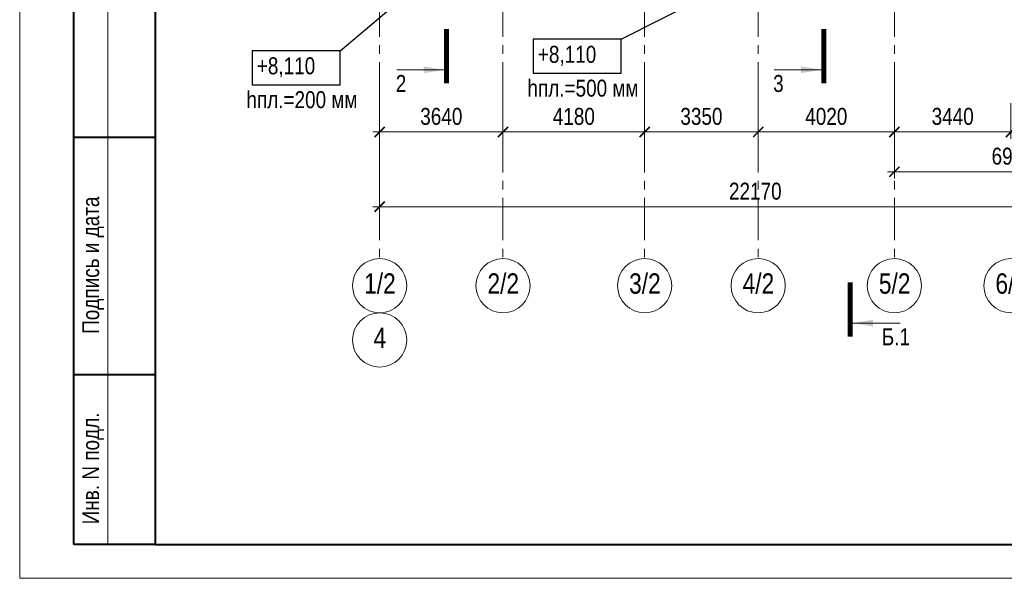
# Model space of a CAD drawing. Header units: inches. Extents: x -56152 to 65019, y 546816 to 630816.
# Tile 1 of 15: x -56152 to -27097, y 546816 to 563293. Entities that reach past the tile are written whole.
import ezdxf
from ezdxf.enums import TextEntityAlignment as Align

# ---------------------------------------------------------------- set-up
doc = ezdxf.new("R2010")
doc.units = ezdxf.units.IN
doc.header["$LTSCALE"] = 1000
doc.header["$MEASUREMENT"] = 0
doc.linetypes.add('CENTER', pattern=[2, 1.25, -0.25, 0.25, -0.25])
for name, color, linetype, lineweight in [('СК-050-П(литы перекрытия)', 3, 'Continuous', 30), ('СК-100-О(си)', 7, 'CENTER', 15), ('СК-100-О(си)_имя', 7, 'CENTER', 15), ('СК-110-О-РАЗМЕРЫ', 7, 'Continuous', 15), ('СК-200-Р(амка)', 7, 'Continuous', 40), ('СК-210-Р-РАМКА ЛИНИИ ТОНКИЕ', 7, 'Continuous', 15), ('СК-300-Р(азмеры)', 7, 'Continuous', 20), ('СК-400-Т(екст)', 7, 'Continuous', 20), ('СК-440-Т-СТЕНЫ', 7, 'Continuous', 20), ('СК-500-С(ечения)', 5, 'Continuous', 40)]:
    doc.layers.add(name, color=color, linetype=linetype, lineweight=lineweight)
doc.styles.add('ARIAL_annotative', font='arial.ttf', dxfattribs={"width": 0.8, "height": 2.5})
doc.styles.add('RUSS', font='arial.ttf', dxfattribs={"width": 0.8})
doc.dimstyles.new('100-200', dxfattribs={"dimscale": 0, "dimtxt": 500, "dimasz": 300, "dimexe": 200, "dimexo": 200, "dimgap": 200, "dimtad": 1, "dimdec": 0, "dimzin": 0, "dimdsep": 46, "dimtxsty": 'RUSS', "dimblk": 'ARCHTICK', "dimcen": 0.096, "dimdle": 200, "dimclrd": 7, "dimclre": 7, "dimclrt": 256, "dimadec": 0, "dimazin": 0, "dimtfac": 1, "dimtdec": 0, "dimtmove": 2, "dimatfit": 3, "dimldrblk": 'OBLIQUE', "dimfxl": 1, "dimtolj": 1, "dimtzin": 0, "dimarcsym": 0})

# ---------------------------------------------------------------- blocks, each defined once
blk = doc.blocks.new('_ArchTick')
at = {"color": 0, "linetype": 'ByBlock', "const_width": 0.15}
blk.add_lwpolyline([(-0.5, -0.5), (0.5, 0.5)], dxfattribs=at)
blk = doc.blocks.new('*D22')
at = {"layer": 'Defpoints', "color": 0, "transparency": 16777216}
for p in [(-43920, -2470), (-40280, -2470), (-40280, -3521)]:
    blk.add_point(p, dxfattribs=at)
at = {"layer": 'СК-110-О-РАЗМЕРЫ', "color": 7, "lineweight": -2, "transparency": 16777216}
for p, q in [((-43920, -2670), (-43920, -3721)), ((-40280, -2670), (-40280, -3721)), ((-44120, -3521), (-40080, -3521))]:
    blk.add_line(p, q, dxfattribs=at)
at = {"layer": 'СК-110-О-РАЗМЕРЫ', "color": 7, "lineweight": -2, "transparency": 16777216, "xscale": 300, "yscale": 300, "zscale": 300, "rotation": 180}
blk.add_blockref('_ArchTick', (-43920, -3521), dxfattribs=at)
at = {"layer": 'СК-110-О-РАЗМЕРЫ', "color": 7, "lineweight": -2, "transparency": 16777216, "xscale": 300, "yscale": 300, "zscale": 300}
blk.add_blockref('_ArchTick', (-40280, -3521), dxfattribs=at)
at = {"layer": 'СК-110-О-РАЗМЕРЫ', "transparency": 16777216, "insert": (-42100, -3065), "char_height": 500, "attachment_point": 5, "style": 'RUSS'}
blk.add_mtext('\\A1;3640', dxfattribs=at)
blk = doc.blocks.new('_Oblique')
at = {"color": 0, "linetype": 'ByBlock', "lineweight": -2}
blk.add_line((-0.5, -0.5), (0.5, 0.5), dxfattribs=at)
blk = doc.blocks.new('*D23')
at = {"layer": 'Defpoints', "color": 0, "transparency": 16777216}
for p in [(-40280, -2470), (-36100, -2470), (-40280, -3521)]:
    blk.add_point(p, dxfattribs=at)
at = {"layer": 'СК-110-О-РАЗМЕРЫ', "color": 7, "lineweight": -2, "transparency": 16777216}
for p, q in [((-40280, -2670), (-40280, -3721)), ((-36100, -2670), (-36100, -3721)), ((-35900, -3521), (-40480, -3521))]:
    blk.add_line(p, q, dxfattribs=at)
at = {"layer": 'СК-110-О-РАЗМЕРЫ', "color": 7, "lineweight": -2, "transparency": 16777216, "xscale": 300, "yscale": 300, "zscale": 300, "rotation": 180}
blk.add_blockref('_ArchTick', (-40280, -3521), dxfattribs=at)
at = {"layer": 'СК-110-О-РАЗМЕРЫ', "color": 7, "lineweight": -2, "transparency": 16777216, "xscale": 300, "yscale": 300, "zscale": 300}
blk.add_blockref('_ArchTick', (-36100, -3521), dxfattribs=at)
at = {"layer": 'СК-110-О-РАЗМЕРЫ', "transparency": 16777216, "insert": (-38190, -3065), "char_height": 500, "attachment_point": 5, "style": 'RUSS'}
blk.add_mtext('\\A1;4180', dxfattribs=at)
blk = doc.blocks.new('*D24')
at = {"layer": 'Defpoints', "color": 0, "transparency": 16777216}
for p in [(-36100, -2470), (-32750, -2470), (-32750, -3521)]:
    blk.add_point(p, dxfattribs=at)
at = {"layer": 'СК-110-О-РАЗМЕРЫ', "color": 7, "lineweight": -2, "transparency": 16777216}
for p, q in [((-36100, -2670), (-36100, -3721)), ((-32750, -2670), (-32750, -3721)), ((-36300, -3521), (-32550, -3521))]:
    blk.add_line(p, q, dxfattribs=at)
at = {"layer": 'СК-110-О-РАЗМЕРЫ', "color": 7, "lineweight": -2, "transparency": 16777216, "xscale": 300, "yscale": 300, "zscale": 300, "rotation": 180}
blk.add_blockref('_ArchTick', (-36100, -3521), dxfattribs=at)
at = {"layer": 'СК-110-О-РАЗМЕРЫ', "color": 7, "lineweight": -2, "transparency": 16777216, "xscale": 300, "yscale": 300, "zscale": 300}
blk.add_blockref('_ArchTick', (-32750, -3521), dxfattribs=at)
at = {"layer": 'СК-110-О-РАЗМЕРЫ', "transparency": 16777216, "insert": (-34425, -3065), "char_height": 500, "attachment_point": 5, "style": 'RUSS'}
blk.add_mtext('\\A1;3350', dxfattribs=at)
blk = doc.blocks.new('*D25')
at = {"layer": 'Defpoints', "color": 0, "transparency": 16777216}
for p in [(-32750, -2470), (-28730, -2470), (-32750, -3521)]:
    blk.add_point(p, dxfattribs=at)
at = {"layer": 'СК-110-О-РАЗМЕРЫ', "color": 7, "lineweight": -2, "transparency": 16777216}
for p, q in [((-32750, -2670), (-32750, -3721)), ((-28730, -2670), (-28730, -3721)), ((-28530, -3521), (-32950, -3521))]:
    blk.add_line(p, q, dxfattribs=at)
at = {"layer": 'СК-110-О-РАЗМЕРЫ', "color": 7, "lineweight": -2, "transparency": 16777216, "xscale": 300, "yscale": 300, "zscale": 300, "rotation": 180}
blk.add_blockref('_ArchTick', (-32750, -3521), dxfattribs=at)
at = {"layer": 'СК-110-О-РАЗМЕРЫ', "color": 7, "lineweight": -2, "transparency": 16777216, "xscale": 300, "yscale": 300, "zscale": 300}
blk.add_blockref('_ArchTick', (-28730, -3521), dxfattribs=at)
at = {"layer": 'СК-110-О-РАЗМЕРЫ', "transparency": 16777216, "insert": (-30740, -3065), "char_height": 500, "attachment_point": 5, "style": 'RUSS'}
blk.add_mtext('\\A1;4020', dxfattribs=at)
blk = doc.blocks.new('*D26')
at = {"layer": 'Defpoints', "color": 0, "transparency": 16777216}
for p in [(-28730, -2470), (-25290, -2470), (-25290, -3521)]:
    blk.add_point(p, dxfattribs=at)
at = {"layer": 'СК-110-О-РАЗМЕРЫ', "color": 7, "lineweight": -2, "transparency": 16777216}
for p, q in [((-28730, -2670), (-28730, -3721)), ((-25290, -2670), (-25290, -3721)), ((-28930, -3521), (-25090, -3521))]:
    blk.add_line(p, q, dxfattribs=at)
at = {"layer": 'СК-110-О-РАЗМЕРЫ', "color": 7, "lineweight": -2, "transparency": 16777216, "xscale": 300, "yscale": 300, "zscale": 300, "rotation": 180}
blk.add_blockref('_ArchTick', (-28730, -3521), dxfattribs=at)
at = {"layer": 'СК-110-О-РАЗМЕРЫ', "color": 7, "lineweight": -2, "transparency": 16777216, "xscale": 300, "yscale": 300, "zscale": 300}
blk.add_blockref('_ArchTick', (-25290, -3521), dxfattribs=at)
at = {"layer": 'СК-110-О-РАЗМЕРЫ', "transparency": 16777216, "insert": (-27010, -3065), "char_height": 500, "attachment_point": 5, "style": 'RUSS'}
blk.add_mtext('\\A1;3440', dxfattribs=at)
blk = doc.blocks.new('*D27')
at = {"layer": 'Defpoints', "color": 0, "transparency": 16777216}
for p in [(-25290, -2470), (-21750, -2470), (-25290, -3521)]:
    blk.add_point(p, dxfattribs=at)
at = {"layer": 'СК-110-О-РАЗМЕРЫ', "color": 7, "lineweight": -2, "transparency": 16777216}
for p, q in [((-25290, -2670), (-25290, -3721)), ((-21750, -2670), (-21750, -3721)), ((-21550, -3521), (-25490, -3521))]:
    blk.add_line(p, q, dxfattribs=at)
at = {"layer": 'СК-110-О-РАЗМЕРЫ', "color": 7, "lineweight": -2, "transparency": 16777216, "xscale": 300, "yscale": 300, "zscale": 300, "rotation": 180}
blk.add_blockref('_ArchTick', (-25290, -3521), dxfattribs=at)
at = {"layer": 'СК-110-О-РАЗМЕРЫ', "color": 7, "lineweight": -2, "transparency": 16777216, "xscale": 300, "yscale": 300, "zscale": 300}
blk.add_blockref('_ArchTick', (-21750, -3521), dxfattribs=at)
at = {"layer": 'СК-110-О-РАЗМЕРЫ', "transparency": 16777216, "insert": (-23520, -3065), "char_height": 500, "attachment_point": 5, "style": 'RUSS'}
blk.add_mtext('\\A1;3540', dxfattribs=at)
blk = doc.blocks.new('*D28')
at = {"layer": 'Defpoints', "color": 0, "transparency": 16777216}
for p in [(-28730, -2949), (-21750, -2949), (-21750, -4693)]:
    blk.add_point(p, dxfattribs=at)
at = {"layer": 'СК-300-Р(азмеры)', "color": 7, "lineweight": -2, "transparency": 16777216}
for p, q in [((-28730, -3149), (-28730, -4893)), ((-21750, -3149), (-21750, -4893)), ((-28930, -4693), (-21550, -4693))]:
    blk.add_line(p, q, dxfattribs=at)
at = {"layer": 'СК-300-Р(азмеры)', "color": 7, "lineweight": -2, "transparency": 16777216, "xscale": 300, "yscale": 300, "zscale": 300, "rotation": 180}
blk.add_blockref('_ArchTick', (-28730, -4693), dxfattribs=at)
at = {"layer": 'СК-300-Р(азмеры)', "color": 7, "lineweight": -2, "transparency": 16777216, "xscale": 300, "yscale": 300, "zscale": 300}
blk.add_blockref('_ArchTick', (-21750, -4693), dxfattribs=at)
at = {"layer": 'СК-300-Р(азмеры)', "transparency": 16777216, "insert": (-25240, -4238), "char_height": 500, "attachment_point": 5, "style": 'RUSS'}
blk.add_mtext('\\A1;6980', dxfattribs=at)
blk = doc.blocks.new('*D20')
at = {"layer": 'Defpoints', "color": 0, "transparency": 16777216}
for p in [(-43920, -3521), (-21750, -3521), (-21750, -5726)]:
    blk.add_point(p, dxfattribs=at)
at = {"layer": 'СК-110-О-РАЗМЕРЫ', "color": 7, "lineweight": -2, "transparency": 16777216}
for p, q in [((-43920, -3721), (-43920, -5926)), ((-21750, -3721), (-21750, -5926)), ((-44120, -5726), (-21550, -5726))]:
    blk.add_line(p, q, dxfattribs=at)
at = {"layer": 'СК-110-О-РАЗМЕРЫ', "color": 7, "lineweight": -2, "transparency": 16777216, "xscale": 300, "yscale": 300, "zscale": 300, "rotation": 180}
blk.add_blockref('_ArchTick', (-43920, -5726), dxfattribs=at)
at = {"layer": 'СК-110-О-РАЗМЕРЫ', "color": 7, "lineweight": -2, "transparency": 16777216, "xscale": 300, "yscale": 300, "zscale": 300}
blk.add_blockref('_ArchTick', (-21750, -5726), dxfattribs=at)
at = {"layer": 'СК-110-О-РАЗМЕРЫ', "transparency": 16777216, "insert": (-32835, -5271), "char_height": 500, "attachment_point": 5, "style": 'RUSS'}
blk.add_mtext('\\A1;22170', dxfattribs=at)
blk = doc.blocks.new('Сечение')
at = {"layer": 'СК-500-С(ечения)', "linetype": 'Continuous', "lineweight": 15, "ltscale": 100}
blk.add_line((-200, -35), (-200, -735), dxfattribs=at)
at = {"layer": 'СК-500-С(ечения)', "linetype": 'Continuous', "ltscale": 100, "const_width": 70}
blk.add_lwpolyline([(-400, 0), (400, 0)], dxfattribs=at)
at = {"layer": 'СК-500-С(ечения)', "linetype": 'Continuous', "ltscale": 100}
blk.add_solid([(-200, -35), (-250, -335), (-150, -335)], dxfattribs=at)
blk = doc.blocks.new('*U39')
at = {"layer": 'СК-400-Т(екст)', "ltscale": 100, "yscale": 0.01, "zscale": 0.01}
for p, xscale, rotation in [((0, -4), 0.01, 270.0000000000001), ((0, -22.76), -0.01, 270)]:
    blk.add_blockref('Сечение', p, dxfattribs=dict(at, xscale=xscale, rotation=rotation))
at = {"layer": 'СК-500-С(ечения)', "color": 0, "ltscale": 100, "style": 'ARIAL_annotative', "width": 0.8}
blk.add_attdef('НОМЕР_СЕЧЕНИЯ_1_1(НОМЕР_ЛИСТА)', text='', height=2.5, rotation=270, dxfattribs=at).set_placement((-6.74, -1.23), align=Align.RIGHT)
blk.add_attdef('НОМЕР_СЕЧЕНИЯ_2_1(НОМЕР_ЛИСТА)', text='', height=2.5, rotation=270, dxfattribs=at).set_placement((-7.48, -25.53), align=Align.BOTTOM_LEFT)
blk = doc.blocks.new('*U40')
at = {"layer": 'СК-400-Т(екст)', "ltscale": 100, "yscale": 0.01, "zscale": 0.01}
for p, xscale, rotation in [((0, -4), 0.01, 270.0000000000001), ((0, -25.1), -0.01, 270)]:
    blk.add_blockref('Сечение', p, dxfattribs=dict(at, xscale=xscale, rotation=rotation))
at = {"layer": 'СК-500-С(ечения)', "color": 0, "ltscale": 100, "style": 'ARIAL_annotative', "width": 0.8}
blk.add_attdef('НОМЕР_СЕЧЕНИЯ_1_1(НОМЕР_ЛИСТА)', text='', height=2.5, rotation=270, dxfattribs=at).set_placement((-6.74, -1.23), align=Align.RIGHT)
blk.add_attdef('НОМЕР_СЕЧЕНИЯ_2_1(НОМЕР_ЛИСТА)', text='', height=2.5, rotation=270, dxfattribs=at).set_placement((-7.48, -27.87), align=Align.BOTTOM_LEFT)
blk = doc.blocks.new('*U153')
at = {"layer": 'СК-400-Т(екст)', "ltscale": 100, "yscale": 0.01, "zscale": 0.01}
for p, xscale, rotation in [((0, -4), -0.01, 89.99999999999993), ((0, -151.72), 0.01, 89.99999999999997)]:
    blk.add_blockref('Сечение', p, dxfattribs=dict(at, xscale=xscale, rotation=rotation))
at = {"layer": 'СК-500-С(ечения)', "color": 0, "ltscale": 100, "style": 'ARIAL_annotative', "width": 0.8}
blk.add_attdef('НОМЕР_СЕЧЕНИЯ_1_1(НОМЕР_ЛИСТА)', text='', height=2.5, rotation=180, dxfattribs=at).set_placement((6.74, -1.23), align=Align.RIGHT)
blk.add_attdef('НОМЕР_СЕЧЕНИЯ_2_1(НОМЕР_ЛИСТА)', text='', height=2.5, rotation=180, dxfattribs=at).set_placement((6.74, -153.75), align=Align.BOTTOM_LEFT)
blk = doc.blocks.new('оси')
at = {"layer": 'СК-100-О(си)'}
for p, q in [((-43920.2, 18534.9), (-43920.2, -7257.5)), ((-40280.2, 18534.9), (-40280.2, -7257.5)), ((-36100.2, 18534.9), (-36100.2, -7257.5)), ((-32750.1, 18534.9), (-32750.1, -7257.5)), ((-28729.8, 18534.9), (-28729.8, -7257.5))]:
    blk.add_line(p, q, dxfattribs=at)
at = {"layer": 'СК-100-О(си)', "linetype": 'Continuous'}
for centre in [(-43920.2, -8057.5), (-40280.2, -8057.5), (-36100.2, -8057.5), (-32750.1, -8057.5), (-28729.8, -8057.5), (-25290.2, -8057.5), (-43920.2, -9657.5)]:
    blk.add_circle(centre, 800, dxfattribs=at)
at = {"layer": 'СК-100-О(си)_имя', "style": 'RUSS', "width": 0.8}
for s, p in [('1/2', (-43912.4, -7991.8)), ('2/2', (-40272.4, -7991.8)), ('3/2', (-36092.4, -7991.8)), ('4/2', (-32742.3, -7991.8)), ('5/2', (-28722, -7991.8)), ('6/2', (-25282.4, -7991.8)), ('4', (-43912.4, -9591.8))]:
    blk.add_text(s, height=600, dxfattribs=at).set_placement(p, align=Align.MIDDLE_CENTER)
at = {"layer": 'СК-110-О-РАЗМЕРЫ'}
for base, p1, p2, picture, middle in [((-40280.2, -3520.6), (-43920.2, -2469.7), (-40280.2, -2469.7), '*D22', (-42100.2, -3065.1)), ((-32750.1, -3520.6), (-36100.2, -2469.7), (-32750.1, -2469.7), '*D24', (-34425.2, -3065.1)), ((-25290.2, -3520.6), (-28729.8, -2469.7), (-25290.2, -2469.7), '*D26', (-27010, -3065.1)), ((-21750, -5726.1), (-43920.2, -3520.6), (-21750, -3520.6), '*D20', (-32835.1, -5270.8))]:
    dim = blk.add_linear_dim(base=base, p1=p1, p2=p2, dimstyle='100-200', override={"dimscale": 1}, dxfattribs=at)
    dim.commit()
    dim.dimension.update_dxf_attribs({"geometry": picture, "text_midpoint": middle})
for base, p1, p2, picture, middle in [((-40280.2, -3520.6), (-36100.2, -2469.7), (-40280.2, -2469.7), '*D23', (-38190.2, -3065.3)), ((-32750.1, -3520.6), (-28729.8, -2469.7), (-32750.1, -2469.7), '*D25', (-30740, -3065.3)), ((-25290.2, -3520.6), (-21750, -2469.7), (-25290.2, -2469.7), '*D27', (-23520.1, -3065.1))]:
    dim = blk.add_linear_dim(base=base, p1=p1, p2=p2, angle=180, dimstyle='100-200', override={"dimscale": 1}, dxfattribs=at)
    dim.commit()
    dim.dimension.update_dxf_attribs({"geometry": picture, "text_midpoint": middle})
at = {"layer": 'СК-300-Р(азмеры)'}
dim = blk.add_linear_dim(base=(-21750, -4693), p1=(-28729.8, -2949.5), p2=(-21750, -2949.5), dimstyle='100-200', override={"dimscale": 1}, dxfattribs=at)
dim.commit()
dim.dimension.update_dxf_attribs({"geometry": '*D28', "text_midpoint": (-25239.9, -4237.7)})
blk = doc.blocks.new('A$C858fb3ef')
at = {"layer": 'СК-300-Р(азмеры)'}
blk.add_blockref('оси', (0, 0), dxfattribs=at)
blk = doc.blocks.new('A$C573b34c5')
blk.add_blockref('A$C858fb3ef', (0, 0))

msp = doc.modelspace()

# ---------------------------------------------------------------- linework, layer by layer
at = {"layer": 'СК-050-П(литы перекрытия)'}
for centre, start, end in [((-37396.5, 563283.1), 0, 90), ((-38167.4, 562899.9), 269.99943, 359.9983), ((-37096.6, 562965.7), 179.99999, 270.00057)]:
    msp.add_arc(centre, 0.5, start, end, dxfattribs=at)
at = {"layer": 'СК-200-Р(амка)'}
for p, q in [((-52152.1, 629815.5), (-52152.1, 547815.5)), ((-54552.1, 547815.5), (-54552.1, 564815.5)), ((-52152.1, 559815.5), (-54552.1, 559815.5)), ((-52152.1, 552815.5), (-54552.1, 552815.5)), ((-52152.1, 547815.5), (61647.9, 547815.5))]:
    msp.add_line(p, q, dxfattribs=at)
at = {"layer": 'СК-210-Р-РАМКА ЛИНИИ ТОНКИЕ'}
for p, q in [((-56152.1, 546815.5), (-56152.1, 630815.5)), ((-53552.1, 547815.5), (-53552.1, 564815.5)), ((62647.9, 546815.5), (-56152.1, 546815.5))]:
    msp.add_line(p, q, dxfattribs=at)
at = {"layer": 'СК-210-Р-РАМКА ЛИНИИ ТОНКИЕ', "lineweight": 40, "ltscale": 2}
msp.add_line((-52152.1, 547815.5), (-54552.1, 547815.5), dxfattribs=at)
at = {"layer": 'СК-400-Т(екст)', "lineweight": 25}
for p, q in [((-46696.3, 562377.1), (-44432.3, 564280.7)), ((-38402.9, 562716.9), (-35999.2, 563942.8))]:
    msp.add_line(p, q, dxfattribs=at)
for points in [[(-40999.3, 561715.7), (-38402.9, 561715.7), (-38402.9, 562716.9), (-40999.3, 562716.9)], [(-49292.8, 561375.9), (-46696.3, 561375.9), (-46696.3, 562377.1), (-49292.8, 562377.1)]]:
    msp.add_lwpolyline(points, close=True, dxfattribs=at)

# ---------------------------------------------------------------- block references
at = {"layer": 'СК-300-Р(азмеры)'}
msp.add_blockref('A$C573b34c5', (-1610, 563503.1), dxfattribs=at)
at = {"layer": 'СК-500-С(ечения)'}
ref = msp.add_blockref('*U153', (-31644.3, 553942.9), dxfattribs=dict(at, xscale=-200, yscale=200, zscale=200, rotation=180))
ref.add_attrib('НОМЕР_СЕЧЕНИЯ_2_1(НОМЕР_ЛИСТА)', 'Б.1', dxfattribs={"color": 0, "ltscale": 100, "height": 500, "style": 'ARIAL_annotative', "width": 0.8}).set_placement((-31072.1, 585190.7), align=Align.MIDDLE_LEFT)
ref.add_attrib('НОМЕР_СЕЧЕНИЯ_1_1(НОМЕР_ЛИСТА)', 'Б.1', dxfattribs={"color": 0, "ltscale": 100, "height": 500, "style": 'ARIAL_annotative', "width": 0.8}).set_placement((-30296.4, 554188.2), align=Align.TOP_CENTER)
ref = msp.add_blockref('*U40', (-32422, 567236.7), dxfattribs=dict(at, xscale=200, yscale=200, zscale=200, rotation=359.9999385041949))
ref.add_attrib('НОМЕР_СЕЧЕНИЯ_2_1(НОМЕР_ЛИСТА)', '3', dxfattribs={"color": 0, "ltscale": 100, "height": 500, "style": 'ARIAL_annotative', "width": 0.8}).set_placement((-33918, 561662), align=Align.TOP_LEFT)
ref.add_attrib('НОМЕР_СЕЧЕНИЯ_1_1(НОМЕР_ЛИСТА)', '3', dxfattribs={"color": 0, "ltscale": 100, "height": 500, "style": 'ARIAL_annotative', "width": 0.8}).set_placement((-33769.9, 566991.4), align=Align.BOTTOM_LEFT)
ref = msp.add_blockref('*U39', (-43557.4, 566767.3), dxfattribs=dict(at, xscale=200, yscale=200, zscale=200, rotation=359.9999385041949))
ref.add_attrib('НОМЕР_СЕЧЕНИЯ_2_1(НОМЕР_ЛИСТА)', '2', dxfattribs={"color": 0, "ltscale": 100, "height": 500, "style": 'ARIAL_annotative', "width": 0.8}).set_placement((-45053.4, 561661.3), align=Align.TOP_LEFT)
ref.add_attrib('НОМЕР_СЕЧЕНИЯ_1_1(НОМЕР_ЛИСТА)', '2', dxfattribs={"color": 0, "ltscale": 100, "height": 500, "style": 'ARIAL_annotative', "width": 0.8}).set_placement((-44905.3, 566522), align=Align.BOTTOM_LEFT)

# ---------------------------------------------------------------- texts
at = {"layer": 'СК-200-Р(амка)', "style": 'RUSS', "width": 0.8}
for s, p in [('Подпись и дата', (-53806.9, 554026.9)), ('Инв. N подл.', (-53806.9, 548407.2))]:
    msp.add_text(s, height=500, rotation=90, dxfattribs=at).set_placement(p)
at = {"layer": 'СК-440-Т-СТЕНЫ', "char_height": 500, "attachment_point": 1, "style": 'RUSS'}
for s, insert, width in [('+8,110', (-40861.9, 562522.5), 1885.443), ('+8,110', (-49155.3, 562182.7), 1885.443), ('hпл.=500 мм', (-41169.4, 561524.4), 3213.768), ('hпл.=200 мм', (-49462.8, 561184.6), 3213.768)]:
    msp.add_mtext(s, dxfattribs=dict(at, insert=insert, width=width))

doc.saveas('drawing.dxf')
